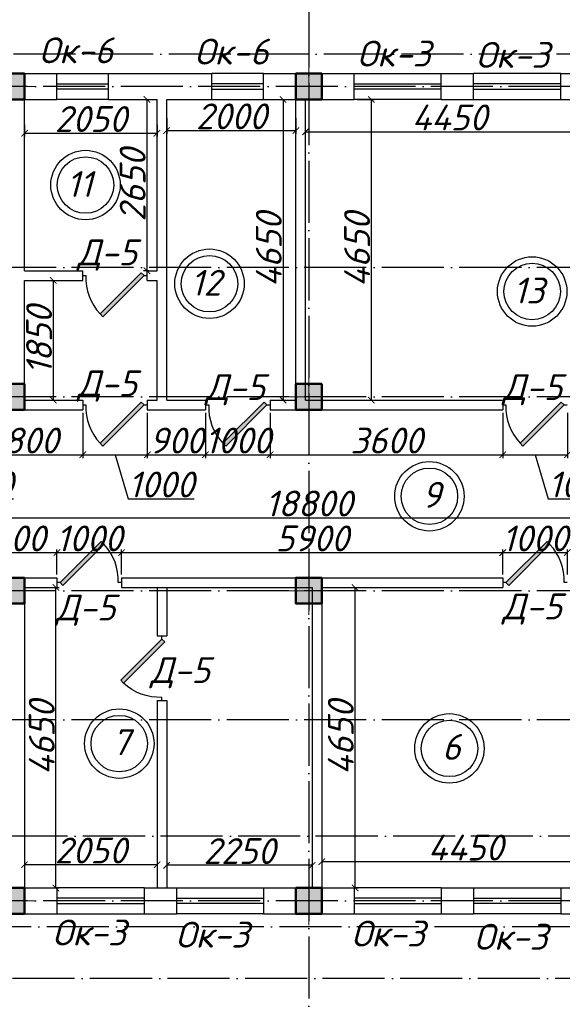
# Model space of a CAD drawing. Header units: millimetres. Extents: x 1112040 to 6903494, y -332921 to -150905.
# Tile 30 of 150: x 1504967 to 1513364, y -221122 to -205887. Entities that reach past the tile are written whole.
import ezdxf

# ---------------------------------------------------------------- set-up
doc = ezdxf.new("R2010")
doc.units = ezdxf.units.MM
doc.linetypes.add('ACAD_ISO04W100', pattern=[30, 24, -3, 0, -3])
for name, color, linetype in [('kolonn', 7, 'Continuous'), ('os', 253, 'Continuous'), ('razmer', 7, 'Continuous')]:
    doc.layers.add(name, color=color, linetype=linetype)
doc.styles.get("Standard").update_dxf_attribs({"font": 'isocpeui.ttf'})
doc.dimstyles.new('ISO-25', dxfattribs={"dimtxt": 400, "dimasz": 100, "dimexe": 50, "dimexo": 50, "dimgap": 20, "dimtad": 1, "dimdec": 0, "dimtxsty": 'Standard', "dimblk": 'ARCHTICK', "dimcen": 20, "dimclrd": 1, "dimclre": 1, "dimadec": 0, "dimazin": 0, "dimtfac": 1, "dimtdec": 0, "dimtmove": 0, "dimatfit": 3, "dimldrblk": 'ARCHTICK', "dimfxl": 1, "dimarcsym": 0})

# ---------------------------------------------------------------- blocks, each defined once
blk = doc.blocks.new('ghsdd')
at = {"ltscale": 50}
h = blk.add_hatch(color=256, dxfattribs=at)
h.paths.add_polyline_path([(0, 200), (-200, 200), (-200, 0), (0, 0)])
h.paths.add_polyline_path([(200, 0), (200, 200), (0, 200), (0, 0)])
h.paths.add_polyline_path([(0, 0), (-200, 0), (-200, -200), (0, -200)])
h.paths.add_polyline_path([(0, 0), (0, -200), (200, -200), (200, 0)])
at = {"lineweight": 0}
for p, q in [((0, -374), (0, 374)), ((-374, 0), (374, 0))]:
    blk.add_line(p, q, dxfattribs=at)
at = {"lineweight": 50, "ltscale": 50}
blk.add_lwpolyline([(200, 200), (200, -200), (-200, -200), (-200, 200), (200, 200)], dxfattribs=at)
blk = doc.blocks.new('jfgjhsdf')
blk.add_hatch(color=1).paths.add_polyline_path([(-593, 731), (-637, 687), (0, 50), (44, 94)])
at = {"color": 1}
for p, q in [((0, 1000), (0, 950)), ((0, 50), (0, 0))]:
    blk.add_line(p, q, dxfattribs=at)
blk.add_lwpolyline([(0, 50), (-637, 687), (-593, 731), (44, 94), (0, 50)], dxfattribs=at)
blk.add_arc((-33, 130), 821, 87.662, 132.9147, dxfattribs=at)
blk = doc.blocks.new('_ArchTick')
at = {"color": 0, "linetype": 'ByBlock', "const_width": 0.15}
blk.add_lwpolyline([(-0.5, -0.5), (0.5, 0.5)], dxfattribs=at)
blk = doc.blocks.new('*D2561')
at = {"color": 1, "lineweight": -2, "transparency": 16777216}
for p, q in [((1509642, -218901), (1509642, -218967)), ((1514092, -218917), (1509642, -218917)), ((1514092, -218901), (1514092, -218967))]:
    blk.add_line(p, q, dxfattribs=at)
at = {"color": 1, "lineweight": -2, "transparency": 16777216, "xscale": 100, "yscale": 100, "zscale": 100, "rotation": 180}
blk.add_blockref('_ArchTick', (1509642, -218917), dxfattribs=at)
at = {"color": 1, "lineweight": -2, "transparency": 16777216, "xscale": 100, "yscale": 100, "zscale": 100}
blk.add_blockref('_ArchTick', (1514092, -218917), dxfattribs=at)
at = {"color": 0, "transparency": 16777216, "insert": (1511867, -218697), "char_height": 400, "attachment_point": 5}
blk.add_mtext('4450', dxfattribs=at)
blk = doc.blocks.new('*D2562')
at = {"color": 1, "lineweight": -2, "transparency": 16777216}
for p, q in [((1509942, -214672), (1510206, -214672)), ((1510156, -219322), (1510156, -214672)), ((1509942, -219322), (1510206, -219322))]:
    blk.add_line(p, q, dxfattribs=at)
at = {"color": 1, "lineweight": -2, "transparency": 16777216, "xscale": 100, "yscale": 100, "zscale": 100}
for p, rotation in [((1510156, -214672), 90), ((1510156, -219322), 270)]:
    blk.add_blockref('_ArchTick', p, dxfattribs=dict(at, rotation=rotation))
at = {"color": 0, "transparency": 16777216, "insert": (1509936, -216997), "char_height": 400, "attachment_point": 5, "rotation": 90}
blk.add_mtext('4650', dxfattribs=at)
blk = doc.blocks.new('*D2563')
at = {"color": 1, "lineweight": -2, "transparency": 16777216}
for p, q in [((1507242, -218774), (1507242, -219021)), ((1509492, -218774), (1509492, -219021)), ((1509492, -218971), (1507242, -218971))]:
    blk.add_line(p, q, dxfattribs=at)
at = {"color": 1, "lineweight": -2, "transparency": 16777216, "xscale": 100, "yscale": 100, "zscale": 100, "rotation": 180}
blk.add_blockref('_ArchTick', (1507242, -218971), dxfattribs=at)
at = {"color": 1, "lineweight": -2, "transparency": 16777216, "xscale": 100, "yscale": 100, "zscale": 100}
blk.add_blockref('_ArchTick', (1509492, -218971), dxfattribs=at)
at = {"color": 0, "transparency": 16777216, "insert": (1508367, -218751), "char_height": 400, "attachment_point": 5}
blk.add_mtext('2250', dxfattribs=at)
blk = doc.blocks.new('*D2564')
at = {"color": 1, "lineweight": -2, "transparency": 16777216}
for p, q in [((1505342, -214672), (1505578, -214672)), ((1505528, -219322), (1505528, -214672)), ((1505342, -219322), (1505578, -219322))]:
    blk.add_line(p, q, dxfattribs=at)
at = {"color": 1, "lineweight": -2, "transparency": 16777216, "xscale": 100, "yscale": 100, "zscale": 100}
for p, rotation in [((1505528, -214672), 90), ((1505528, -219322), 270)]:
    blk.add_blockref('_ArchTick', p, dxfattribs=dict(at, rotation=rotation))
at = {"color": 0, "transparency": 16777216, "insert": (1505308, -216997), "char_height": 400, "attachment_point": 5, "rotation": 90}
blk.add_mtext('4650', dxfattribs=at)
blk = doc.blocks.new('*D2565')
at = {"color": 1, "lineweight": -2, "transparency": 16777216}
for p, q in [((1505042, -218718), (1505042, -219012)), ((1507092, -218718), (1507092, -219012)), ((1507092, -218962), (1505042, -218962))]:
    blk.add_line(p, q, dxfattribs=at)
at = {"color": 1, "lineweight": -2, "transparency": 16777216, "xscale": 100, "yscale": 100, "zscale": 100, "rotation": 180}
blk.add_blockref('_ArchTick', (1505042, -218962), dxfattribs=at)
at = {"color": 1, "lineweight": -2, "transparency": 16777216, "xscale": 100, "yscale": 100, "zscale": 100}
blk.add_blockref('_ArchTick', (1507092, -218962), dxfattribs=at)
at = {"color": 0, "transparency": 16777216, "insert": (1506067, -218742), "char_height": 400, "attachment_point": 5}
blk.add_mtext('2050', dxfattribs=at)
blk = doc.blocks.new('*D2567')
at = {"color": 1, "lineweight": -2, "transparency": 16777216}
for p, q in [((1500042, -214322), (1500042, -213543)), ((1500042, -213593), (1518842, -213593)), ((1518842, -214472), (1518842, -213543))]:
    blk.add_line(p, q, dxfattribs=at)
at = {"color": 1, "lineweight": -2, "transparency": 16777216, "xscale": 100, "yscale": 100, "zscale": 100, "rotation": 180}
blk.add_blockref('_ArchTick', (1500042, -213593), dxfattribs=at)
at = {"color": 1, "lineweight": -2, "transparency": 16777216, "xscale": 100, "yscale": 100, "zscale": 100}
blk.add_blockref('_ArchTick', (1518842, -213593), dxfattribs=at)
at = {"color": 0, "transparency": 16777216, "insert": (1509442, -213373), "char_height": 400, "attachment_point": 5}
blk.add_mtext('18800', dxfattribs=at)
blk = doc.blocks.new('*D2484')
at = {"layer": 'razmer', "color": 1, "lineweight": -2, "transparency": 16777216}
for p, q in [((1505042, -207515), (1505042, -207694)), ((1505042, -207644), (1507092, -207644)), ((1507092, -207515), (1507092, -207694))]:
    blk.add_line(p, q, dxfattribs=at)
at = {"layer": 'razmer', "color": 1, "lineweight": -2, "transparency": 16777216, "xscale": 100, "yscale": 100, "zscale": 100, "rotation": 180}
blk.add_blockref('_ArchTick', (1505042, -207644), dxfattribs=at)
at = {"layer": 'razmer', "color": 1, "lineweight": -2, "transparency": 16777216, "xscale": 100, "yscale": 100, "zscale": 100}
blk.add_blockref('_ArchTick', (1507092, -207644), dxfattribs=at)
at = {"layer": 'razmer', "color": 0, "transparency": 16777216, "insert": (1506067, -207424), "char_height": 400, "attachment_point": 5}
blk.add_mtext('2050', dxfattribs=at)
blk = doc.blocks.new('*D2485')
at = {"layer": 'razmer', "color": 1, "lineweight": -2, "transparency": 16777216}
for p, q in [((1506935, -207122), (1506935, -209772)), ((1506958, -207122), (1506985, -207122)), ((1506967, -209772), (1506885, -209772))]:
    blk.add_line(p, q, dxfattribs=at)
at = {"layer": 'razmer', "color": 1, "lineweight": -2, "transparency": 16777216, "xscale": 100, "yscale": 100, "zscale": 100}
for p, rotation in [((1506935, -207122), 90), ((1506935, -209772), 270)]:
    blk.add_blockref('_ArchTick', p, dxfattribs=dict(at, rotation=rotation))
at = {"layer": 'razmer', "color": 0, "transparency": 16777216, "insert": (1506715, -208447), "char_height": 400, "attachment_point": 5, "rotation": 90}
blk.add_mtext('2650', dxfattribs=at)
blk = doc.blocks.new('*D2486')
at = {"layer": 'razmer', "color": 1, "lineweight": -2, "transparency": 16777216}
for p, q in [((1505362, -209922), (1505537, -209922)), ((1505487, -209922), (1505487, -211772)), ((1505362, -211772), (1505537, -211772))]:
    blk.add_line(p, q, dxfattribs=at)
at = {"layer": 'razmer', "color": 1, "lineweight": -2, "transparency": 16777216, "xscale": 100, "yscale": 100, "zscale": 100}
for p, rotation in [((1505487, -209922), 90), ((1505487, -211772), 270)]:
    blk.add_blockref('_ArchTick', p, dxfattribs=dict(at, rotation=rotation))
at = {"layer": 'razmer', "color": 0, "transparency": 16777216, "insert": (1505267, -210847), "char_height": 400, "attachment_point": 5, "rotation": 90}
blk.add_mtext('1850', dxfattribs=at)
blk = doc.blocks.new('*D2487')
at = {"color": 1, "lineweight": -2, "transparency": 16777216}
for p, q in [((1507242, -207409), (1507242, -207653)), ((1509242, -207409), (1509242, -207653)), ((1507242, -207603), (1509242, -207603))]:
    blk.add_line(p, q, dxfattribs=at)
at = {"color": 1, "lineweight": -2, "transparency": 16777216, "xscale": 100, "yscale": 100, "zscale": 100, "rotation": 180}
blk.add_blockref('_ArchTick', (1507242, -207603), dxfattribs=at)
at = {"color": 1, "lineweight": -2, "transparency": 16777216, "xscale": 100, "yscale": 100, "zscale": 100}
blk.add_blockref('_ArchTick', (1509242, -207603), dxfattribs=at)
at = {"color": 0, "transparency": 16777216, "insert": (1508242, -207383), "char_height": 400, "attachment_point": 5}
blk.add_mtext('2000', dxfattribs=at)
blk = doc.blocks.new('*D2488')
at = {"layer": 'razmer', "color": 1, "lineweight": -2, "transparency": 16777216}
for p, q in [((1509042, -207122), (1509092, -207122)), ((1509042, -207122), (1509042, -211772)), ((1509092, -211772), (1509092, -211772))]:
    blk.add_line(p, q, dxfattribs=at)
at = {"layer": 'razmer', "color": 1, "lineweight": -2, "transparency": 16777216, "xscale": 100, "yscale": 100, "zscale": 100}
for p, rotation in [((1509042, -207122), 90), ((1509042, -211772), 270)]:
    blk.add_blockref('_ArchTick', p, dxfattribs=dict(at, rotation=rotation))
at = {"layer": 'razmer', "color": 0, "transparency": 16777216, "insert": (1508822, -209447), "char_height": 400, "attachment_point": 5, "rotation": 90}
blk.add_mtext('4650', dxfattribs=at)
blk = doc.blocks.new('*D2422')
at = {"color": 1, "lineweight": -2, "transparency": 16777216}
for p, q in [((1509392, -207795), (1509392, -207570)), ((1509392, -207620), (1513842, -207620)), ((1513842, -207795), (1513842, -207570))]:
    blk.add_line(p, q, dxfattribs=at)
at = {"color": 1, "lineweight": -2, "transparency": 16777216, "xscale": 100, "yscale": 100, "zscale": 100, "rotation": 180}
blk.add_blockref('_ArchTick', (1509392, -207620), dxfattribs=at)
at = {"color": 1, "lineweight": -2, "transparency": 16777216, "xscale": 100, "yscale": 100, "zscale": 100}
blk.add_blockref('_ArchTick', (1513842, -207620), dxfattribs=at)
at = {"color": 0, "transparency": 16777216, "insert": (1511617, -207400), "char_height": 400, "attachment_point": 5}
blk.add_mtext('4450', dxfattribs=at)
blk = doc.blocks.new('*D2489')
at = {"color": 1, "lineweight": -2, "transparency": 16777216}
for p, q in [((1510192, -207122), (1510458, -207122)), ((1510408, -207122), (1510408, -211772)), ((1510192, -211772), (1510458, -211772))]:
    blk.add_line(p, q, dxfattribs=at)
at = {"color": 1, "lineweight": -2, "transparency": 16777216, "xscale": 100, "yscale": 100, "zscale": 100}
for p, rotation in [((1510408, -207122), 90), ((1510408, -211772), 270)]:
    blk.add_blockref('_ArchTick', p, dxfattribs=dict(at, rotation=rotation))
at = {"color": 0, "transparency": 16777216, "insert": (1510188, -209447), "char_height": 400, "attachment_point": 5, "rotation": 90}
blk.add_mtext('4650', dxfattribs=at)
blk = doc.blocks.new('*D2871')
at = {"color": 1, "lineweight": -2, "transparency": 16777216}
for p, q in [((1504142, -214472), (1504142, -214083)), ((1504142, -214133), (1505542, -214133)), ((1505542, -214472), (1505542, -214083))]:
    blk.add_line(p, q, dxfattribs=at)
at = {"color": 1, "lineweight": -2, "transparency": 16777216, "xscale": 100, "yscale": 100, "zscale": 100, "rotation": 180}
blk.add_blockref('_ArchTick', (1504142, -214133), dxfattribs=at)
at = {"color": 1, "lineweight": -2, "transparency": 16777216, "xscale": 100, "yscale": 100, "zscale": 100}
blk.add_blockref('_ArchTick', (1505542, -214133), dxfattribs=at)
at = {"color": 0, "transparency": 16777216, "insert": (1504842, -213913), "char_height": 400, "attachment_point": 5}
blk.add_mtext('1400', dxfattribs=at)
blk = doc.blocks.new('*D2872')
at = {"color": 1, "lineweight": -2, "transparency": 16777216}
for p, q in [((1505542, -214472), (1505542, -214083)), ((1505542, -214133), (1506542, -214133)), ((1506542, -214472), (1506542, -214083))]:
    blk.add_line(p, q, dxfattribs=at)
at = {"color": 1, "lineweight": -2, "transparency": 16777216, "xscale": 100, "yscale": 100, "zscale": 100, "rotation": 180}
blk.add_blockref('_ArchTick', (1505542, -214133), dxfattribs=at)
at = {"color": 1, "lineweight": -2, "transparency": 16777216, "xscale": 100, "yscale": 100, "zscale": 100}
blk.add_blockref('_ArchTick', (1506542, -214133), dxfattribs=at)
at = {"color": 0, "transparency": 16777216, "insert": (1506042, -213913), "char_height": 400, "attachment_point": 5}
blk.add_mtext('1000', dxfattribs=at)
blk = doc.blocks.new('*D2873')
at = {"color": 1, "lineweight": -2, "transparency": 16777216}
for p, q in [((1506542, -214472), (1506542, -214083)), ((1506542, -214133), (1512442, -214133)), ((1512442, -214472), (1512442, -214083))]:
    blk.add_line(p, q, dxfattribs=at)
at = {"color": 1, "lineweight": -2, "transparency": 16777216, "xscale": 100, "yscale": 100, "zscale": 100, "rotation": 180}
blk.add_blockref('_ArchTick', (1506542, -214133), dxfattribs=at)
at = {"color": 1, "lineweight": -2, "transparency": 16777216, "xscale": 100, "yscale": 100, "zscale": 100}
blk.add_blockref('_ArchTick', (1512442, -214133), dxfattribs=at)
at = {"color": 0, "transparency": 16777216, "insert": (1509492, -213913), "char_height": 400, "attachment_point": 5}
blk.add_mtext('5900', dxfattribs=at)
blk = doc.blocks.new('*D2794')
at = {"color": 1, "lineweight": -2, "transparency": 16777216}
for p, q in [((1512442, -214472), (1512442, -214083)), ((1512442, -214133), (1513442, -214133)), ((1513442, -214472), (1513442, -214083))]:
    blk.add_line(p, q, dxfattribs=at)
at = {"color": 1, "lineweight": -2, "transparency": 16777216, "xscale": 100, "yscale": 100, "zscale": 100, "rotation": 180}
blk.add_blockref('_ArchTick', (1512442, -214133), dxfattribs=at)
at = {"color": 1, "lineweight": -2, "transparency": 16777216, "xscale": 100, "yscale": 100, "zscale": 100}
blk.add_blockref('_ArchTick', (1513442, -214133), dxfattribs=at)
at = {"color": 0, "transparency": 16777216, "insert": (1512942, -213913), "char_height": 400, "attachment_point": 5}
blk.add_mtext('1000', dxfattribs=at)
blk = doc.blocks.new('*D2799')
at = {"color": 1, "lineweight": -2, "transparency": 16777216}
for p, q in [((1503142, -211972), (1503142, -212669)), ((1504142, -211972), (1504142, -212669)), ((1503142, -212619), (1504142, -212619)), ((1503642, -212619), (1503846, -213299)), ((1503846, -213299), (1504869, -213299))]:
    blk.add_line(p, q, dxfattribs=at)
at = {"color": 1, "lineweight": -2, "transparency": 16777216, "xscale": 100, "yscale": 100, "zscale": 100, "rotation": 180}
blk.add_blockref('_ArchTick', (1503142, -212619), dxfattribs=at)
at = {"color": 1, "lineweight": -2, "transparency": 16777216, "xscale": 100, "yscale": 100, "zscale": 100}
blk.add_blockref('_ArchTick', (1504142, -212619), dxfattribs=at)
at = {"color": 0, "transparency": 16777216, "insert": (1504357, -213079), "char_height": 400, "attachment_point": 5}
blk.add_mtext('1000', dxfattribs=at)
blk = doc.blocks.new('*D2800')
at = {"color": 1, "lineweight": -2, "transparency": 16777216}
for p, q in [((1504142, -211972), (1504142, -212669)), ((1505942, -211972), (1505942, -212669)), ((1504142, -212619), (1505942, -212619))]:
    blk.add_line(p, q, dxfattribs=at)
at = {"color": 1, "lineweight": -2, "transparency": 16777216, "xscale": 100, "yscale": 100, "zscale": 100, "rotation": 180}
blk.add_blockref('_ArchTick', (1504142, -212619), dxfattribs=at)
at = {"color": 1, "lineweight": -2, "transparency": 16777216, "xscale": 100, "yscale": 100, "zscale": 100}
blk.add_blockref('_ArchTick', (1505942, -212619), dxfattribs=at)
at = {"color": 0, "transparency": 16777216, "insert": (1505042, -212399), "char_height": 400, "attachment_point": 5}
blk.add_mtext('1800', dxfattribs=at)
blk = doc.blocks.new('*D2801')
at = {"color": 1, "lineweight": -2, "transparency": 16777216}
for p, q in [((1505942, -211972), (1505942, -212669)), ((1506942, -211972), (1506942, -212669)), ((1505942, -212619), (1506942, -212619)), ((1506442, -212619), (1506646, -213299)), ((1506646, -213299), (1507669, -213299))]:
    blk.add_line(p, q, dxfattribs=at)
at = {"color": 1, "lineweight": -2, "transparency": 16777216, "xscale": 100, "yscale": 100, "zscale": 100, "rotation": 180}
blk.add_blockref('_ArchTick', (1505942, -212619), dxfattribs=at)
at = {"color": 1, "lineweight": -2, "transparency": 16777216, "xscale": 100, "yscale": 100, "zscale": 100}
blk.add_blockref('_ArchTick', (1506942, -212619), dxfattribs=at)
at = {"color": 0, "transparency": 16777216, "insert": (1507157, -213079), "char_height": 400, "attachment_point": 5}
blk.add_mtext('1000', dxfattribs=at)
blk = doc.blocks.new('*D2802')
at = {"color": 1, "lineweight": -2, "transparency": 16777216}
for p, q in [((1506942, -211972), (1506942, -212669)), ((1507842, -211972), (1507842, -212669)), ((1506942, -212619), (1507842, -212619))]:
    blk.add_line(p, q, dxfattribs=at)
at = {"color": 1, "lineweight": -2, "transparency": 16777216, "xscale": 100, "yscale": 100, "zscale": 100, "rotation": 180}
blk.add_blockref('_ArchTick', (1506942, -212619), dxfattribs=at)
at = {"color": 1, "lineweight": -2, "transparency": 16777216, "xscale": 100, "yscale": 100, "zscale": 100}
blk.add_blockref('_ArchTick', (1507842, -212619), dxfattribs=at)
at = {"color": 0, "transparency": 16777216, "insert": (1507392, -212399), "char_height": 400, "attachment_point": 5}
blk.add_mtext('900', dxfattribs=at)
blk = doc.blocks.new('*D2803')
at = {"color": 1, "lineweight": -2, "transparency": 16777216}
for p, q in [((1507842, -211972), (1507842, -212669)), ((1508842, -211972), (1508842, -212669)), ((1507842, -212619), (1508842, -212619))]:
    blk.add_line(p, q, dxfattribs=at)
at = {"color": 1, "lineweight": -2, "transparency": 16777216, "xscale": 100, "yscale": 100, "zscale": 100, "rotation": 180}
blk.add_blockref('_ArchTick', (1507842, -212619), dxfattribs=at)
at = {"color": 1, "lineweight": -2, "transparency": 16777216, "xscale": 100, "yscale": 100, "zscale": 100}
blk.add_blockref('_ArchTick', (1508842, -212619), dxfattribs=at)
at = {"color": 0, "transparency": 16777216, "insert": (1508342, -212399), "char_height": 400, "attachment_point": 5}
blk.add_mtext('1000', dxfattribs=at)
blk = doc.blocks.new('*D2804')
at = {"color": 1, "lineweight": -2, "transparency": 16777216}
for p, q in [((1508842, -211972), (1508842, -212669)), ((1512442, -211972), (1512442, -212669)), ((1508842, -212619), (1512442, -212619))]:
    blk.add_line(p, q, dxfattribs=at)
at = {"color": 1, "lineweight": -2, "transparency": 16777216, "xscale": 100, "yscale": 100, "zscale": 100, "rotation": 180}
blk.add_blockref('_ArchTick', (1508842, -212619), dxfattribs=at)
at = {"color": 1, "lineweight": -2, "transparency": 16777216, "xscale": 100, "yscale": 100, "zscale": 100}
blk.add_blockref('_ArchTick', (1512442, -212619), dxfattribs=at)
at = {"color": 0, "transparency": 16777216, "insert": (1510642, -212399), "char_height": 400, "attachment_point": 5}
blk.add_mtext('3600', dxfattribs=at)
blk = doc.blocks.new('*D2805')
at = {"color": 1, "lineweight": -2, "transparency": 16777216}
for p, q in [((1512442, -211972), (1512442, -212669)), ((1513442, -211972), (1513442, -212669)), ((1512442, -212619), (1513442, -212619)), ((1512942, -212619), (1513146, -213299)), ((1513146, -213299), (1514169, -213299))]:
    blk.add_line(p, q, dxfattribs=at)
at = {"color": 1, "lineweight": -2, "transparency": 16777216, "xscale": 100, "yscale": 100, "zscale": 100, "rotation": 180}
blk.add_blockref('_ArchTick', (1512442, -212619), dxfattribs=at)
at = {"color": 1, "lineweight": -2, "transparency": 16777216, "xscale": 100, "yscale": 100, "zscale": 100}
blk.add_blockref('_ArchTick', (1513442, -212619), dxfattribs=at)
at = {"color": 0, "transparency": 16777216, "insert": (1513657, -213079), "char_height": 400, "attachment_point": 5}
blk.add_mtext('1000', dxfattribs=at)
blk = doc.blocks.new('swww222s')
at = {"color": 1}
for centre, radius in [((-23790, -28981), 537), ((-23790, -28981), 437), ((-21871, -30508), 537), ((-21871, -30508), 437), ((-16878, -30629), 537), ((-16878, -30629), 437), ((-18468, -33798), 537), ((-18468, -33798), 437), ((-23267, -37625), 537), ((-18158, -37698), 537), ((-23267, -37625), 437), ((-18158, -37698), 437)]:
    blk.add_circle(centre, radius, dxfattribs=at)
for s, p in [('11', (-24083, -29166)), ('12', (-22164, -30693)), ('13', (-17171, -30814)), ('9', (-18583, -33974)), ('7', (-23382, -37802)), ('6', (-18273, -37875))]:
    blk.add_text(s, height=400, dxfattribs=at).set_placement(p)

msp = doc.modelspace()

# ---------------------------------------------------------------- linework, layer by layer
at = {"lineweight": 30}
for p, q in [((1504141.8, -206721.9), (1505541.8, -206721.9)), ((1505541.8, -207121.9), (1505541.8, -206721.9)), ((1506341.8, -207121.9), (1506341.8, -206721.9)), ((1506341.8, -206721.9), (1507941.8, -206721.9)), ((1507941.8, -207121.9), (1507941.8, -206721.9)), ((1508741.8, -207121.9), (1508741.8, -206721.9)), ((1508741.8, -206721.9), (1510141.8, -206721.9)), ((1510141.8, -207121.9), (1510141.8, -206721.9)), ((1511491.8, -207121.9), (1511491.8, -206721.9)), ((1511491.8, -206721.9), (1511991.8, -206721.9)), ((1511991.8, -207121.9), (1511991.8, -206721.9)), ((1513341.8, -207121.9), (1513341.8, -206721.9)), ((1513341.8, -206721.9), (1514741.8, -206721.9)), ((1505041.8, -207121.9), (1505541.8, -207121.9)), ((1505041.8, -209771.9), (1505041.8, -207121.9)), ((1506341.8, -207121.9), (1507091.8, -207121.9)), ((1507091.8, -209771.9), (1507091.8, -207121.9)), ((1507241.8, -211771.9), (1507241.8, -207121.9)), ((1507241.8, -207121.9), (1507941.8, -207121.9)), ((1508741.8, -207121.9), (1509241.8, -207121.9)), ((1509241.8, -211771.9), (1509241.8, -207121.9)), ((1509391.8, -211771.9), (1509391.8, -207121.9)), ((1509391.8, -207121.9), (1510141.8, -207121.9)), ((1511491.8, -207121.9), (1511991.8, -207121.9)), ((1513341.8, -207121.9), (1513841.8, -207121.9)), ((1505041.8, -209771.9), (1505941.8, -209771.9)), ((1505941.8, -209921.9), (1505941.8, -209771.9)), ((1506941.8, -209921.9), (1506941.8, -209771.9)), ((1506941.8, -209771.9), (1507091.8, -209771.9)), ((1505041.8, -211771.9), (1505041.8, -209921.9)), ((1505041.8, -209921.9), (1505941.8, -209921.9)), ((1506941.8, -209921.9), (1507091.8, -209921.9)), ((1507091.8, -211771.9), (1507091.8, -209921.9)), ((1505041.8, -211771.9), (1505941.8, -211771.9)), ((1505941.8, -211771.9), (1505941.8, -211921.9)), ((1506941.8, -211771.9), (1506941.8, -211921.9)), ((1506941.8, -211771.9), (1507091.8, -211771.9)), ((1507241.8, -211771.9), (1507841.8, -211771.9)), ((1507841.8, -211771.9), (1507841.8, -211921.9)), ((1508841.8, -211771.9), (1508841.8, -211921.9)), ((1508841.8, -211771.9), (1509241.8, -211771.9)), ((1509391.8, -211771.9), (1512441.8, -211771.9)), ((1512441.8, -211771.9), (1512441.8, -211921.9)), ((1504141.8, -211921.9), (1505941.8, -211921.9)), ((1506941.8, -211921.9), (1507841.8, -211921.9)), ((1508841.8, -211921.9), (1512441.8, -211921.9)), ((1504141.8, -214521.9), (1505541.8, -214521.9)), ((1505541.8, -214521.9), (1505541.8, -214671.9)), ((1506541.8, -214521.9), (1506541.8, -214671.9)), ((1506541.8, -214521.9), (1512441.8, -214521.9)), ((1512441.8, -214521.9), (1512441.8, -214671.9)), ((1505041.8, -214671.9), (1505041.8, -219321.9)), ((1505041.8, -214671.9), (1505541.8, -214671.9)), ((1506541.8, -214671.9), (1509491.8, -214671.9)), ((1507091.8, -214671.9), (1507091.8, -215421.9)), ((1507241.8, -214671.9), (1507241.8, -215421.9)), ((1509491.8, -214671.9), (1509491.8, -219321.9)), ((1509641.8, -214671.9), (1509641.8, -219321.9)), ((1509641.8, -214671.9), (1512441.8, -214671.9)), ((1507091.8, -215421.9), (1507241.8, -215421.9)), ((1507091.8, -216421.9), (1507241.8, -216421.9)), ((1507091.8, -216421.9), (1507091.8, -219321.9)), ((1507241.8, -216421.9), (1507241.8, -219321.9)), ((1505041.8, -219321.9), (1505541.8, -219321.9)), ((1505541.8, -219321.9), (1505541.8, -219721.9)), ((1506891.8, -219321.9), (1506891.8, -219721.9)), ((1506891.8, -219321.9), (1507391.8, -219321.9)), ((1507391.8, -219321.9), (1507391.8, -219721.9)), ((1508741.8, -219321.9), (1508741.8, -219721.9)), ((1508741.8, -219321.9), (1509491.8, -219321.9)), ((1509641.8, -219321.9), (1510141.8, -219321.9)), ((1510141.8, -219321.9), (1510141.8, -219721.9)), ((1511491.8, -219321.9), (1511491.8, -219721.9)), ((1511491.8, -219321.9), (1511991.8, -219321.9)), ((1511991.8, -219321.9), (1511991.8, -219721.9)), ((1513341.8, -219321.9), (1513341.8, -219721.9)), ((1513341.8, -219321.9), (1514091.8, -219321.9)), ((1504141.8, -219721.9), (1505541.8, -219721.9)), ((1506891.8, -219721.9), (1507391.8, -219721.9)), ((1508741.8, -219721.9), (1510141.8, -219721.9)), ((1511491.8, -219721.9), (1511991.8, -219721.9)), ((1513341.8, -219721.9), (1513841.8, -219721.9))]:
    msp.add_line(p, q, dxfattribs=at)
at = {"color": 1}
for p, q in [((1505541.8, -206721.9), (1506341.8, -206721.9)), ((1508741.8, -206721.9), (1507941.8, -206721.9)), ((1510141.8, -206721.9), (1511491.8, -206721.9)), ((1513341.8, -206721.9), (1511991.8, -206721.9)), ((1505541.8, -206881.9), (1506341.8, -206881.9)), ((1508741.8, -206881.9), (1507941.8, -206881.9)), ((1510141.8, -206881.9), (1511491.8, -206881.9)), ((1513341.8, -206881.9), (1511991.8, -206881.9)), ((1506341.8, -206961.9), (1505541.8, -206961.9)), ((1507941.8, -206961.9), (1508741.8, -206961.9)), ((1511491.8, -206961.9), (1510141.8, -206961.9)), ((1511991.8, -206961.9), (1513341.8, -206961.9)), ((1506341.8, -207121.9), (1505541.8, -207121.9)), ((1507941.8, -207121.9), (1508741.8, -207121.9)), ((1511491.8, -207121.9), (1510141.8, -207121.9)), ((1511991.8, -207121.9), (1513341.8, -207121.9)), ((1506891.8, -219321.9), (1505541.8, -219321.9)), ((1507391.8, -219321.9), (1508741.8, -219321.9)), ((1511491.8, -219321.9), (1510141.8, -219321.9)), ((1511991.8, -219321.9), (1513341.8, -219321.9)), ((1506891.8, -219481.9), (1505541.8, -219481.9)), ((1507391.8, -219481.9), (1508741.8, -219481.9)), ((1511491.8, -219481.9), (1510141.8, -219481.9)), ((1511991.8, -219481.9), (1513341.8, -219481.9)), ((1505541.8, -219561.9), (1506891.8, -219561.9)), ((1508741.8, -219561.9), (1507391.8, -219561.9)), ((1510141.8, -219561.9), (1511491.8, -219561.9)), ((1513341.8, -219561.9), (1511991.8, -219561.9)), ((1505541.8, -219721.9), (1506891.8, -219721.9)), ((1508741.8, -219721.9), (1507391.8, -219721.9)), ((1510141.8, -219721.9), (1511491.8, -219721.9)), ((1513341.8, -219721.9), (1511991.8, -219721.9))]:
    msp.add_line(p, q, dxfattribs=at)
at = {"layer": 'os', "linetype": 'ACAD_ISO04W100', "ltscale": 40}
for p, q in [((1509441.8, -164865.7), (1509441.8, -226089.4)), ((1537035.3, -206421.9), (1484191.9, -206421.9)), ((1561494.9, -206921.9), (1484191.9, -206921.9)), ((1569135.1, -209721.9), (1484191.9, -209721.9)), ((1569135.1, -211721.9), (1484191.9, -211721.9)), ((1569135.1, -214721.9), (1484191.9, -214721.9)), ((1569135.1, -216721.9), (1484191.9, -216721.9)), ((1534508.8, -218521.9), (1484191.9, -218521.9)), ((1561494.9, -219521.9), (1484191.9, -219521.9)), ((1547148.5, -219921.9), (1484191.9, -219921.9)), ((1543017.7, -220721.9), (1484191.9, -220721.9))]:
    msp.add_line(p, q, dxfattribs=at)

# ---------------------------------------------------------------- block references
msp.add_blockref('swww222s', (1529775.5, -179463.8))
for p, rotation in [((1506941.8, -209846.9), 90), ((1506941.8, -211846.9), 90), ((1508841.8, -211846.9), 90), ((1513441.8, -211846.9), 90), ((1505541.8, -214596.9), 270), ((1512441.8, -214596.9), 270)]:
    msp.add_blockref('jfgjhsdf', p, dxfattribs=dict(rotation=rotation))
at = {"xscale": -1, "rotation": 180}
msp.add_blockref('jfgjhsdf', (1507166.8, -215421.9), dxfattribs=at)
at = {"layer": 'kolonn'}
for p in [(1504841.8, -206921.9), (1509441.8, -206921.9), (1504841.8, -211721.9), (1509441.8, -211721.9), (1504841.8, -214721.9), (1509441.8, -214721.9), (1504841.8, -219521.9), (1509441.8, -219521.9)]:
    msp.add_blockref('ghsdd', p, dxfattribs=at)

# ---------------------------------------------------------------- texts
at = {"color": 1}
for s, p in [('Ок-6', (1505265.4, -206561.2)), ('Ок-6', (1507670, -206581)), ('Ок-3', (1510187.2, -206611.9)), ('Ок-3', (1512025.6, -206632)), ('Д-5', (1505862, -209687.3)), ('Д-5', (1505862, -211714.2)), ('Д-5', (1507841.8, -211771.9)), ('Д-5', (1512441.8, -211771.9)), ('Д-5', (1505527.9, -215182.7)), ('Д-5', (1512437.4, -215165.2)), ('Д-5', (1506989.9, -216150.8)), ('Ок-3', (1505470.8, -220211.3)), ('Ок-3', (1507378, -220244.3)), ('Ок-3', (1510097.8, -220227.8)), ('Ок-3', (1511996.8, -220277.3))]:
    msp.add_text(s, height=400, dxfattribs=at).set_placement(p)

# ---------------------------------------------------------------- dimensions: what is measured, and where the dimension line sits
for base, p1, p2, picture, middle in [((1509241.8, -207602.7), (1507241.8, -207358.6), (1509241.8, -207358.6), '*D2487', (1508241.8, -207382.7)), ((1513841.8, -207619.7), (1509391.8, -207844.8), (1513841.8, -207844.8), '*D2422', (1511616.8, -207399.7)), ((1518841.8, -213592.7), (1500041.8, -214371.9), (1518841.8, -214521.9), '*D2567', (1509441.8, -213372.7)), ((1509641.8, -218917.2), (1514091.8, -218850.8), (1509641.8, -218850.8), '*D2561', (1511866.8, -218697.2)), ((1505041.8, -218961.7), (1507091.8, -218668), (1505041.8, -218668), '*D2565', (1506066.8, -218741.7)), ((1507241.8, -218971), (1509491.8, -218724.1), (1507241.8, -218724.1), '*D2563', (1508366.8, -218751))]:
    dim = msp.add_linear_dim(base=base, p1=p1, p2=p2, dimstyle='ISO-25')
    dim.commit()
    dim.dimension.update_dxf_attribs({"geometry": picture, "text_midpoint": middle})
for base, p1, p2, picture, middle in [((1510408.3, -211771.9), (1510141.8, -207121.9), (1510141.8, -211771.9), '*D2489', (1510188.3, -209446.9)), ((1505527.9, -214671.9), (1505291.8, -219321.9), (1505291.8, -214671.9), '*D2564', (1505307.9, -216996.9)), ((1510155.6, -214671.9), (1509891.8, -219321.9), (1509891.8, -214671.9), '*D2562', (1509935.6, -216996.9))]:
    dim = msp.add_linear_dim(base=base, p1=p1, p2=p2, angle=90, dimstyle='ISO-25')
    dim.commit()
    dim.dimension.update_dxf_attribs({"geometry": picture, "text_midpoint": middle})
for base, p1, p2, picture, middle in [((1504141.8, -212619.2), (1503141.8, -211921.9), (1504141.8, -211921.9), '*D2799', (1503865.8, -213079.2)), ((1505941.8, -212619.2), (1504141.8, -211921.9), (1505941.8, -211921.9), '*D2800', (1505041.8, -212399.2)), ((1506941.8, -212619.2), (1505941.8, -211921.9), (1506941.8, -211921.9), '*D2801', (1506665.8, -213079.2)), ((1507841.8, -212619.2), (1506941.8, -211921.9), (1507841.8, -211921.9), '*D2802', (1507391.8, -212399.2)), ((1512441.8, -212619.2), (1508841.8, -211921.9), (1512441.8, -211921.9), '*D2804', (1510641.8, -212399.2)), ((1513441.8, -212619.2), (1512441.8, -211921.9), (1513441.8, -211921.9), '*D2805', (1513165.8, -213079.2)), ((1505541.8, -214133.4), (1504141.8, -214521.9), (1505541.8, -214521.9), '*D2871', (1504841.8, -213913.4)), ((1512441.8, -214133.4), (1506541.8, -214521.9), (1512441.8, -214521.9), '*D2873', (1509491.8, -213913.4))]:
    dim = msp.add_linear_dim(base=base, p1=p1, p2=p2, dimstyle='ISO-25', override={"dimtmove": 1})
    dim.commit()
    dim.dimension.update_dxf_attribs({"geometry": picture, "text_midpoint": middle})
for base, p1, p2, picture, middle in [((1508841.8, -212619.2), (1507841.8, -211921.9), (1508841.8, -211921.9), '*D2803', (1508341.8, -212619.2)), ((1506541.8, -214133.4), (1505541.8, -214521.9), (1506541.8, -214521.9), '*D2872', (1506041.8, -214133.4)), ((1513441.8, -214133.4), (1512441.8, -214521.9), (1513441.8, -214521.9), '*D2794', (1512941.8, -214133.4))]:
    dim = msp.add_linear_dim(base=base, p1=p1, p2=p2, dimstyle='ISO-25', override={"dimtmove": 1})
    dim.commit()
    dim.dimension.update_dxf_attribs({"geometry": picture, "text_midpoint": middle, "dimtype": 160})
at = {"layer": 'razmer'}
dim = msp.add_linear_dim(base=(1507091.8, -207643.9), p1=(1505041.8, -207464.8), p2=(1507091.8, -207464.8), dimstyle='ISO-25', dxfattribs=at)
dim.commit()
dim.dimension.update_dxf_attribs({"geometry": '*D2484', "text_midpoint": (1506066.8, -207423.9)})
for base, p1, p2, picture, middle in [((1506935.3, -209771.9), (1506908.1, -207121.9), (1507016.8, -209771.9), '*D2485', (1506715.3, -208446.9)), ((1509041.8, -211771.9), (1508991.8, -207121.9), (1509041.8, -211771.9), '*D2488', (1508821.8, -209446.9)), ((1505486.8, -211771.9), (1505312.1, -209921.9), (1505312.1, -211771.9), '*D2486', (1505266.8, -210846.9))]:
    dim = msp.add_linear_dim(base=base, p1=p1, p2=p2, angle=90, dimstyle='ISO-25', dxfattribs=at)
    dim.commit()
    dim.dimension.update_dxf_attribs({"geometry": picture, "text_midpoint": middle})

doc.saveas('drawing.dxf')
